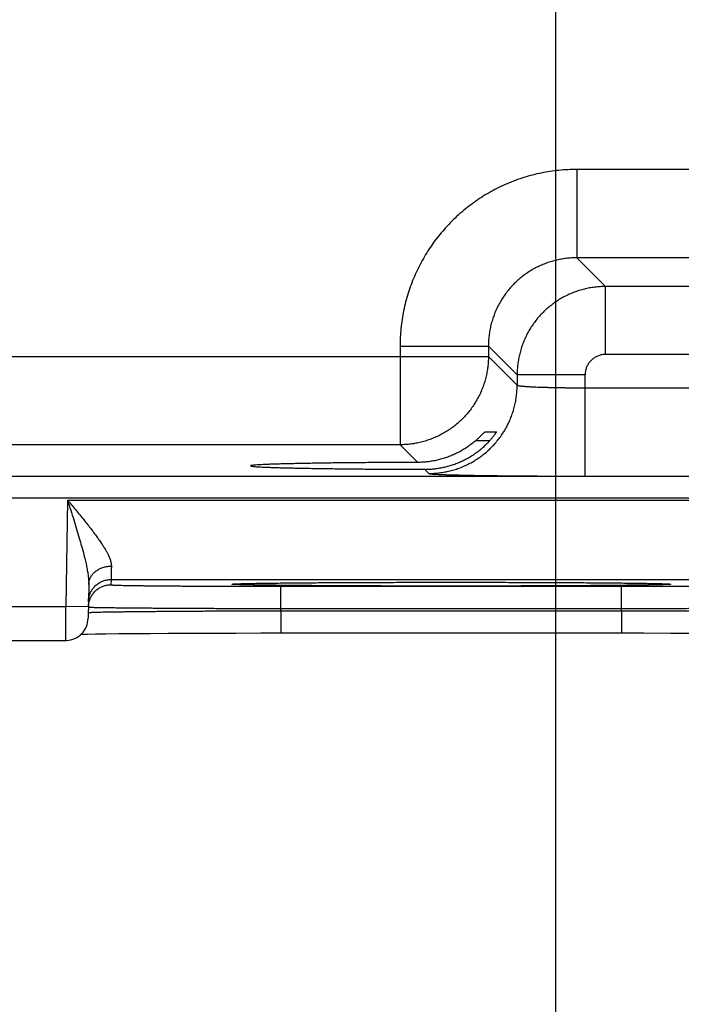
# Model space of a CAD drawing. Header units: inches. Extents: x 0 to 34, y 0 to 22.
# Tile 65 of 83: x 21.936 to 22.52, y 14.045 to 14.914. Entities that reach past the tile are written whole.
import ezdxf

# ---------------------------------------------------------------- set-up
doc = ezdxf.new("R2010")
doc.units = ezdxf.units.IN
doc.header["$LTSCALE"] = 1.87
doc.header["$MEASUREMENT"] = 0
doc.layers.get('0').update_dxf_attribs({"linetype": 'CONTINUOUS'})
doc.layers.add('DIMENSIONS', color=7, linetype='CONTINUOUS')
doc.styles.get("Standard").update_dxf_attribs({"font": 'txt', "width": 0.8})
doc.dimstyles.new('DIMSTYLE_1', dxfattribs={"dimtxt": 0.125, "dimasz": 0.18, "dimexe": 0.18, "dimexo": 0.0625, "dimgap": 0.09, "dimtad": 0, "dimtih": 1, "dimtoh": 1, "dimdec": 3, "dimzin": 4, "dimdsep": 46, "dimtxsty": 'STANDARD', "dimblk": '_FILLED', "dimblk1": '_FILLED', "dimblk2": '_FILLED', "dimcen": 0.09, "dimadec": 0, "dimazin": 0, "dimtp": 0.01, "dimtm": 0.01, "dimtfac": 1, "dimtdec": 3, "dimtofl": 0, "dimtmove": 0, "dimatfit": 3, "dimldrblk": '_FILLED', "dimfxl": 1, "dimtolj": 1, "dimtzin": 4, "dimarcsym": 0})

# ---------------------------------------------------------------- blocks, each defined once
blk = doc.blocks.new('_FILLED')
at = {"color": 0, "linetype": 'BYBLOCK'}
blk.add_solid([(0, 0), (-1, 0.1736), (-1, -0.1736)], dxfattribs=at)
blk = doc.blocks.new('*D6')
at = {"layer": 'DIMENSIONS', "color": 2, "linetype": 'CONTINUOUS'}
for p, q in [((22.40895, 15.18404), (22.40895, 12.74097)), ((23.33895, 15.18404), (23.33895, 12.74097)), ((22.40895, 12.86597), (22.04895, 12.86597)), ((23.33895, 12.86597), (23.9404, 12.86597))]:
    blk.add_line(p, q, dxfattribs=at)
at = {"layer": 'DIMENSIONS', "color": 2, "linetype": 'CONTINUOUS', "xscale": 0.18, "yscale": 0.18, "zscale": 0.18}
blk.add_blockref('_FILLED', (22.40895, 12.86597), dxfattribs=at)
at = {"layer": 'DIMENSIONS', "color": 2, "linetype": 'CONTINUOUS', "xscale": 0.18, "yscale": 0.18, "zscale": 0.18, "rotation": 180}
blk.add_blockref('_FILLED', (23.33895, 12.86597), dxfattribs=at)
at = {"layer": 'DIMENSIONS', "color": 2, "linetype": 'CONTINUOUS', "width": 0.8}
for s, p in [('[', (24.8279, 12.80347)), (']', (25.4279, 12.80347)), ('3x ', (24.0029, 12.80347)), ('.930', (24.3029, 12.80347)), ('23.62', (24.9279, 12.80347))]:
    blk.add_text(s, height=0.125, dxfattribs=at).set_placement(p)

msp = doc.modelspace()

# ---------------------------------------------------------------- linework, layer by layer
at = {"color": 7, "linetype": 'CONTINUOUS'}
for p, q in [((22.57811, 14.78217), (22.4278, 14.78217)), ((22.4278, 14.78217), (22.4278, 14.70418)), ((22.57811, 14.70418), (22.4278, 14.70418)), ((22.4278, 14.70418), (22.45317, 14.67881)), ((22.55274, 14.67881), (22.45317, 14.67881)), ((22.45317, 14.61882), (22.45317, 14.67881)), ((22.27182, 14.6262), (22.34981, 14.6262)), ((22.27182, 14.6262), (22.27182, 14.53918)), ((22.34981, 14.6262), (22.37518, 14.60083)), ((22.34981, 14.6262), (22.34981, 14.61717)), ((21.7261, 14.61717), (22.34981, 14.61717)), ((22.34981, 14.61717), (22.37518, 14.5918)), ((22.55274, 14.61882), (22.45317, 14.61882)), ((22.43517, 14.60083), (22.37518, 14.60083)), ((22.37518, 14.60083), (22.37518, 14.5918)), ((22.43517, 14.51145), (22.43517, 14.60083)), ((22.43517, 14.58944), (22.57074, 14.58944)), ((22.34656, 14.55041), (22.35686, 14.55041)), ((22.35088, 14.54267), (22.33851, 14.54267)), ((22.27182, 14.53918), (21.80409, 14.53918)), ((22.27182, 14.53918), (22.28742, 14.52358)), ((22.29354, 14.51747), (22.29719, 14.51381)), ((20.02527, 14.51137), (23.69564, 14.51137)), ((22.43517, 14.51145), (22.57074, 14.51145)), ((20.02527, 14.49237), (23.69564, 14.49237)), ((21.97828, 14.4902), (21.97664, 14.3963)), ((21.97828, 14.4902), (22.65563, 14.4902)), ((22.01672, 14.4202), (22.01663, 14.41552)), ((22.01672, 14.4202), (22.61719, 14.4202)), ((21.99698, 14.41571), (21.99646, 14.38595)), ((22.12565, 14.41629), (22.12586, 14.41631)), ((22.12586, 14.41631), (22.12613, 14.41632)), ((22.12613, 14.41632), (22.12648, 14.41634)), ((22.12648, 14.41634), (22.12688, 14.41637)), ((22.12688, 14.41637), (22.12762, 14.4164)), ((22.12762, 14.4164), (22.1285, 14.41644)), ((22.1285, 14.41644), (22.12995, 14.41649)), ((22.12995, 14.41649), (22.13228, 14.41656)), ((22.13228, 14.41656), (22.13541, 14.41664)), ((22.13541, 14.41664), (22.14039, 14.41675)), ((22.14039, 14.41675), (22.14674, 14.41686)), ((22.14674, 14.41686), (22.15464, 14.41698)), ((22.15464, 14.41698), (22.1643, 14.4171)), ((22.1643, 14.4171), (22.17597, 14.41721)), ((22.16659, 14.41421), (22.46732, 14.41421)), ((22.16659, 14.39456), (22.16659, 14.41421)), ((22.17597, 14.41721), (22.1902, 14.41733)), ((22.1902, 14.41733), (22.20479, 14.41743)), ((22.20479, 14.41743), (22.22256, 14.41753)), ((22.22256, 14.41753), (22.24358, 14.41762)), ((22.24358, 14.41762), (22.26302, 14.41768)), ((22.26302, 14.41768), (22.28526, 14.41772)), ((22.28526, 14.41772), (22.30398, 14.41774)), ((22.30398, 14.41774), (22.32368, 14.41775)), ((22.32368, 14.41775), (22.34444, 14.41773)), ((22.34444, 14.41773), (22.36953, 14.41768)), ((22.36953, 14.41768), (22.39177, 14.41762)), ((22.39177, 14.41762), (22.41142, 14.41753)), ((22.41142, 14.41753), (22.42855, 14.41744)), ((22.42855, 14.41744), (22.44327, 14.41734)), ((22.44327, 14.41734), (22.45862, 14.41721)), ((22.45862, 14.41721), (22.4711, 14.41708)), ((22.46732, 14.39456), (22.46732, 14.41421)), ((22.4711, 14.41708), (22.48124, 14.41695)), ((22.48124, 14.41695), (22.4894, 14.41682)), ((22.4894, 14.41682), (22.49584, 14.4167)), ((22.49584, 14.4167), (22.49986, 14.41661)), ((22.49986, 14.41661), (22.50294, 14.41652)), ((22.50294, 14.41652), (22.50468, 14.41646)), ((22.50468, 14.41646), (22.50601, 14.41641)), ((22.50601, 14.41641), (22.50672, 14.41638)), ((22.50672, 14.41638), (22.50729, 14.41635)), ((22.50729, 14.41635), (22.50774, 14.41633)), ((21.72727, 14.3963), (21.97664, 14.3963)), ((21.99664, 14.39595), (21.97664, 14.3963)), ((22.16655, 14.39263), (22.16659, 14.39456)), ((22.16659, 14.39456), (22.46732, 14.39456)), ((22.46735, 14.39263), (22.46732, 14.39456)), ((22.16655, 14.39263), (22.46735, 14.39263)), ((22.16655, 14.39263), (22.16655, 14.37298)), ((22.46735, 14.39263), (22.46735, 14.37298)), ((21.99036, 14.37194), (21.99578, 14.37205)), ((21.99578, 14.37205), (22.00299, 14.37217)), ((22.00299, 14.37217), (22.01223, 14.37229)), ((22.01223, 14.37229), (22.02367, 14.37242)), ((22.02367, 14.37242), (22.03752, 14.37254)), ((22.03752, 14.37254), (22.05119, 14.37264)), ((22.05119, 14.37264), (22.06714, 14.37274)), ((22.06714, 14.37274), (22.08572, 14.37282)), ((22.08572, 14.37282), (22.10729, 14.3729)), ((22.10729, 14.3729), (22.12693, 14.37295)), ((22.12693, 14.37295), (22.14894, 14.37297)), ((22.14894, 14.37297), (22.16655, 14.37298)), ((22.16655, 14.37298), (22.48667, 14.37297)), ((22.48667, 14.37297), (22.51056, 14.37294)), ((22.51056, 14.37294), (22.53163, 14.37288)), ((21.72744, 14.3663), (21.97647, 14.3663))]:
    msp.add_line(p, q, dxfattribs=at)
for points in [[(22.12547, 14.41628), (22.12549, 14.41628), (22.12552, 14.41628), (22.12558, 14.41629), (22.12565, 14.41629)], [(22.50774, 14.41633), (22.50807, 14.41631), (22.5082, 14.4163), (22.5083, 14.41629), (22.50837, 14.41628), (22.50842, 14.41628), (22.50842, 14.41628)], [(21.97647, 14.3663), (21.97751, 14.36633), (21.97937, 14.36652), (21.98121, 14.36687), (21.98301, 14.3674), (21.98476, 14.3681), (21.98642, 14.36896), (21.98801, 14.36997), (21.98949, 14.37112), (21.99085, 14.37241), (21.99209, 14.37382), (21.99319, 14.37533), (21.99415, 14.37695), (21.99494, 14.37865), (21.99558, 14.38041), (21.99605, 14.38223), (21.99634, 14.38408), (21.99646, 14.38595)]]:
    msp.add_lwpolyline(points, dxfattribs=at)
for points, knots in [([(22.4278, 14.78217), (22.42519, 14.78217), (22.41995, 14.78204), (22.41211, 14.78145), (22.40428, 14.78046), (22.3965, 14.77907), (22.38878, 14.77728), (22.38116, 14.77511), (22.37367, 14.77255), (22.36632, 14.76962), (22.35912, 14.76632), (22.35211, 14.76266), (22.34529, 14.75865), (22.33868, 14.75429), (22.3323, 14.74961), (22.32617, 14.74461), (22.3203, 14.73931), (22.3147, 14.73371), (22.3094, 14.72784), (22.30439, 14.72171), (22.29971, 14.71532), (22.29536, 14.70872), (22.29135, 14.7019), (22.28768, 14.69489), (22.28438, 14.68769), (22.28145, 14.68034), (22.27889, 14.67284), (22.27671, 14.66522), (22.27493, 14.65751), (22.27354, 14.64972), (22.27255, 14.64189), (22.27195, 14.63404), (22.27182, 14.62881), (22.27182, 14.6262)], [0, 0, 0, 0, 0.031979, 0.064086, 0.096291, 0.128566, 0.160883, 0.193216, 0.225536, 0.257829, 0.290105, 0.322378, 0.354659, 0.386949, 0.419243, 0.451534, 0.483821, 0.516107, 0.548394, 0.580687, 0.612982, 0.645273, 0.677553, 0.709824, 0.7421, 0.774397, 0.806726, 0.839071, 0.871402, 0.903689, 0.935904, 0.968018, 1, 1, 1, 1]), ([(22.4278, 14.70418), (22.42623, 14.70418), (22.42308, 14.70409), (22.41838, 14.70366), (22.41372, 14.70296), (22.4091, 14.70197), (22.40456, 14.7007), (22.4001, 14.69916), (22.39575, 14.69736), (22.39151, 14.69529), (22.38741, 14.69298), (22.38346, 14.69043), (22.37966, 14.68764), (22.37605, 14.68462), (22.37262, 14.6814), (22.36939, 14.67797), (22.36637, 14.67435), (22.36358, 14.67056), (22.36102, 14.6666), (22.3587, 14.66249), (22.35664, 14.65825), (22.35483, 14.65389), (22.3533, 14.64944), (22.35203, 14.64489), (22.35104, 14.64028), (22.35033, 14.63561), (22.3499, 14.63091), (22.34981, 14.62777), (22.34981, 14.6262)], [0, 0, 0, 0, 0.038497, 0.077002, 0.115502, 0.153996, 0.19248, 0.230953, 0.26941, 0.30785, 0.346268, 0.384669, 0.423062, 0.461457, 0.499861, 0.538279, 0.576713, 0.615163, 0.653624, 0.692091, 0.730564, 0.769041, 0.807523, 0.846009, 0.884498, 0.922993, 0.961494, 1, 1, 1, 1]), ([(22.45317, 14.67881), (22.4516, 14.67881), (22.44846, 14.67872), (22.44376, 14.67829), (22.4391, 14.67758), (22.43449, 14.67659), (22.42994, 14.67532), (22.42549, 14.67378), (22.42114, 14.67198), (22.4169, 14.66991), (22.4128, 14.6676), (22.40885, 14.66504), (22.40506, 14.66225), (22.40144, 14.65924), (22.39801, 14.65602), (22.39478, 14.65259), (22.39176, 14.64897), (22.38897, 14.64517), (22.38641, 14.64122), (22.38409, 14.63711), (22.38202, 14.63287), (22.38022, 14.62851), (22.37868, 14.62406), (22.37741, 14.61951), (22.37642, 14.6149), (22.3757, 14.61024), (22.37528, 14.60554), (22.37518, 14.6024), (22.37518, 14.60083)], [0, 0, 0, 0, 0.038467, 0.07695, 0.115437, 0.153919, 0.192395, 0.230861, 0.269314, 0.307752, 0.346177, 0.384588, 0.422991, 0.461394, 0.499807, 0.538238, 0.576686, 0.615147, 0.653618, 0.692097, 0.730582, 0.76907, 0.807559, 0.846048, 0.884537, 0.923027, 0.961517, 1, 1, 1, 1]), ([(22.34981, 14.61717), (22.34981, 14.6156), (22.34971, 14.61246), (22.34929, 14.60777), (22.34858, 14.60311), (22.34759, 14.5985), (22.34632, 14.59396), (22.34478, 14.5895), (22.34297, 14.58515), (22.34091, 14.58091), (22.33859, 14.5768), (22.33603, 14.57285), (22.33324, 14.56905), (22.33022, 14.56543), (22.32699, 14.562), (22.32356, 14.55877), (22.31994, 14.55575), (22.31614, 14.55295), (22.31218, 14.55039), (22.30807, 14.54808), (22.30384, 14.54602), (22.29948, 14.54421), (22.29503, 14.54267), (22.29049, 14.54141), (22.28588, 14.54042), (22.28122, 14.53971), (22.27653, 14.53928), (22.27339, 14.53918), (22.27182, 14.53918)], [0, 0, 0, 0, 0.038462, 0.076924, 0.115388, 0.153851, 0.192316, 0.230781, 0.269247, 0.307713, 0.346179, 0.384646, 0.423113, 0.46158, 0.500047, 0.538514, 0.576981, 0.615448, 0.653913, 0.692381, 0.730846, 0.76931, 0.807772, 0.846237, 0.884705, 0.923155, 0.961583, 1, 1, 1, 1]), ([(22.45317, 14.61882), (22.45265, 14.61882), (22.45161, 14.61878), (22.45006, 14.61858), (22.44852, 14.61824), (22.44702, 14.61777), (22.44556, 14.61716), (22.44417, 14.61644), (22.44284, 14.61559), (22.44159, 14.61463), (22.44043, 14.61357), (22.43936, 14.61241), (22.43841, 14.61116), (22.43756, 14.60983), (22.43683, 14.60844), (22.43623, 14.60698), (22.43576, 14.60548), (22.43542, 14.60394), (22.43522, 14.60239), (22.43517, 14.60134), (22.43517, 14.60083)], [0, 0, 0, 0, 0.055001, 0.110383, 0.166, 0.221714, 0.277394, 0.333007, 0.38861, 0.444244, 0.499901, 0.555564, 0.611212, 0.666826, 0.722451, 0.778158, 0.833908, 0.889563, 0.944976, 1, 1, 1, 1]), ([(22.29719, 14.51381), (22.29876, 14.51382), (22.3019, 14.51391), (22.3066, 14.51434), (22.31126, 14.51505), (22.31586, 14.51604), (22.3204, 14.51731), (22.32486, 14.51884), (22.32921, 14.52065), (22.33345, 14.52271), (22.33756, 14.52503), (22.34151, 14.52759), (22.34531, 14.53038), (22.34893, 14.5334), (22.35236, 14.53663), (22.35559, 14.54006), (22.35861, 14.54368), (22.36141, 14.54748), (22.36397, 14.55144), (22.36628, 14.55554), (22.36835, 14.55978), (22.37015, 14.56414), (22.37169, 14.56859), (22.37296, 14.57313), (22.37395, 14.57774), (22.37466, 14.5824), (22.37508, 14.58709), (22.37518, 14.59023), (22.37518, 14.5918)], [0, 0, 0, 0, 0.038458, 0.076918, 0.115377, 0.153838, 0.192299, 0.23076, 0.269223, 0.307685, 0.346148, 0.384612, 0.423075, 0.461539, 0.500003, 0.538466, 0.57693, 0.615393, 0.653856, 0.692319, 0.730781, 0.769243, 0.807704, 0.846165, 0.884624, 0.923084, 0.961542, 1, 1, 1, 1]), ([(22.37518, 14.5918), (22.37521, 14.59173), (22.37545, 14.5916), (22.37589, 14.59146), (22.37659, 14.59132), (22.37753, 14.59117), (22.37871, 14.59103), (22.38012, 14.59088), (22.38177, 14.59074), (22.38364, 14.59061), (22.38573, 14.59048), (22.38802, 14.59035), (22.39051, 14.59023), (22.39318, 14.59012), (22.39604, 14.59002), (22.39905, 14.58992), (22.40222, 14.58983), (22.40553, 14.58975), (22.40895, 14.58968), (22.41249, 14.58961), (22.41613, 14.58956), (22.41984, 14.58951), (22.42362, 14.58948), (22.42744, 14.58945), (22.4313, 14.58944), (22.43388, 14.58944), (22.43517, 14.58944)], [0, 0, 0, 0, 0.00413, 0.01195, 0.023749, 0.039557, 0.05934, 0.083031, 0.110538, 0.14175, 0.176541, 0.214766, 0.256267, 0.300872, 0.348394, 0.398635, 0.451384, 0.506421, 0.563518, 0.622436, 0.68293, 0.744744, 0.80762, 0.871299, 0.935517, 1, 1, 1, 1]), ([(22.33851, 14.54267), (22.33888, 14.54299), (22.33958, 14.54361), (22.34059, 14.54452), (22.34152, 14.54539), (22.34237, 14.5462), (22.34314, 14.54696), (22.34382, 14.54764), (22.34441, 14.54824), (22.34493, 14.54877), (22.34536, 14.54922), (22.34572, 14.54959), (22.346, 14.54989), (22.34623, 14.55011), (22.34639, 14.55027), (22.34649, 14.55036), (22.34654, 14.55041), (22.34656, 14.55041)], [0, 0, 0, 0, 0.129156, 0.251572, 0.365918, 0.471753, 0.568027, 0.654065, 0.730037, 0.7957, 0.851303, 0.897496, 0.934446, 0.962591, 0.98264, 0.994937, 1, 1, 1, 1]), ([(22.35686, 14.55041), (22.35687, 14.55041), (22.35684, 14.55033), (22.3568, 14.55027), (22.35669, 14.55008), (22.35654, 14.54985), (22.35634, 14.54953), (22.35607, 14.54914), (22.35575, 14.54867), (22.35536, 14.54813), (22.3549, 14.54752), (22.35439, 14.54684), (22.3538, 14.54609), (22.35316, 14.54529), (22.35245, 14.54445), (22.35169, 14.54357), (22.35115, 14.54297), (22.35088, 14.54267)], [0, 0, 0, 0, 0.003267, 0.0145, 0.034464, 0.063369, 0.101625, 0.14975, 0.207832, 0.275643, 0.353538, 0.441362, 0.538195, 0.643006, 0.755725, 0.87523, 1, 1, 1, 1]), ([(22.31695, 14.52103), (22.31835, 14.52147), (22.32112, 14.52243), (22.32521, 14.52411), (22.32922, 14.52604), (22.33314, 14.52821), (22.33697, 14.53062), (22.34068, 14.53328), (22.34425, 14.53618), (22.34767, 14.5393), (22.34983, 14.54153), (22.35088, 14.54267)], [0, 0, 0, 0, 0.107696, 0.216126, 0.325393, 0.435538, 0.546676, 0.658739, 0.77174, 0.885511, 1, 1, 1, 1]), ([(22.33851, 14.54267), (22.33743, 14.54174), (22.33521, 14.53993), (22.33175, 14.53741), (22.32819, 14.53509), (22.32453, 14.53299), (22.32079, 14.5311), (22.31824, 14.52997), (22.31695, 14.52945)], [0, 0, 0, 0, 0.169498, 0.337871, 0.505137, 0.671262, 0.836237, 1, 1, 1, 1]), ([(22.31695, 14.52945), (22.3156, 14.5289), (22.31288, 14.52787), (22.30873, 14.52656), (22.30453, 14.52548), (22.30029, 14.52465), (22.29602, 14.52404), (22.29173, 14.52368), (22.28886, 14.52359), (22.28742, 14.52358)], [0, 0, 0, 0, 0.144497, 0.288137, 0.431028, 0.573541, 0.715677, 0.857808, 1, 1, 1, 1]), ([(22.28742, 14.52358), (22.28454, 14.52357), (22.27879, 14.52356), (22.27022, 14.52352), (22.26178, 14.52347), (22.25347, 14.52342), (22.24531, 14.52336), (22.23734, 14.5233), (22.22956, 14.52323), (22.222, 14.52315), (22.21467, 14.52306), (22.2076, 14.52297), (22.2008, 14.52287), (22.19429, 14.52277), (22.18809, 14.52266), (22.1822, 14.52254), (22.17665, 14.52242), (22.17145, 14.5223), (22.16661, 14.52217), (22.16214, 14.52204), (22.15806, 14.5219), (22.15437, 14.52177), (22.15109, 14.52162), (22.14821, 14.52148), (22.14576, 14.52133), (22.14372, 14.52119), (22.14216, 14.52105), (22.14092, 14.52089), (22.14033, 14.52078), (22.1398, 14.52063), (22.13982, 14.52055), (22.13982, 14.52054)], [0, 0, 0, 0, 0.058634, 0.116682, 0.173929, 0.230186, 0.28543, 0.339491, 0.39217, 0.44336, 0.493009, 0.540931, 0.58696, 0.631071, 0.673144, 0.713021, 0.750607, 0.785876, 0.818696, 0.848953, 0.876623, 0.901639, 0.923908, 0.943372, 0.960023, 0.973799, 0.984658, 0.992597, 0.99762, 0.999819, 1, 1, 1, 1]), ([(22.13982, 14.52054), (22.13984, 14.52049), (22.14012, 14.52028), (22.14069, 14.52026), (22.14175, 14.52005), (22.14321, 14.51993), (22.14511, 14.51978), (22.14743, 14.51963), (22.15018, 14.51949), (22.15334, 14.51935), (22.15691, 14.51921), (22.16088, 14.51907), (22.16523, 14.51894), (22.16996, 14.51881), (22.17505, 14.51868), (22.1805, 14.51856), (22.18629, 14.51845), (22.1924, 14.51833), (22.19882, 14.51823), (22.20554, 14.51813), (22.21253, 14.51804), (22.21978, 14.51795), (22.22727, 14.51787), (22.23498, 14.51779), (22.2429, 14.51772), (22.25101, 14.51766), (22.25927, 14.51761), (22.26768, 14.51756), (22.27621, 14.51752), (22.28484, 14.51749), (22.29063, 14.51748), (22.29354, 14.51747)], [0, 0, 0, 0, 0.001242, 0.00523, 0.012018, 0.02161, 0.033994, 0.049163, 0.067066, 0.087638, 0.11087, 0.1367, 0.165033, 0.195799, 0.228974, 0.264443, 0.302074, 0.34184, 0.383645, 0.427335, 0.472789, 0.519982, 0.568752, 0.618917, 0.670422, 0.723167, 0.776956, 0.831622, 0.887144, 0.94334, 1, 1, 1, 1]), ([(22.29354, 14.51747), (22.29486, 14.51747), (22.2975, 14.51753), (22.30145, 14.51782), (22.30537, 14.51832), (22.30927, 14.51901), (22.31314, 14.51991), (22.31569, 14.52064), (22.31695, 14.52103)], [0, 0, 0, 0, 0.166723, 0.3331, 0.499371, 0.665779, 0.832571, 1, 1, 1, 1]), ([(22.29719, 14.51381), (22.29727, 14.51374), (22.29762, 14.51367), (22.29828, 14.51354), (22.29933, 14.51343), (22.30072, 14.51331), (22.30249, 14.51319), (22.30462, 14.51307), (22.30709, 14.51296), (22.30991, 14.51284), (22.31307, 14.51273), (22.31655, 14.51262), (22.32035, 14.51252), (22.32446, 14.51242), (22.32887, 14.51232), (22.33356, 14.51223), (22.33853, 14.51214), (22.34376, 14.51205), (22.34923, 14.51197), (22.35494, 14.5119), (22.36085, 14.51183), (22.36697, 14.51176), (22.37327, 14.5117), (22.37974, 14.51165), (22.38636, 14.5116), (22.39312, 14.51156), (22.39999, 14.51153), (22.40695, 14.5115), (22.41397, 14.51148), (22.42103, 14.51146), (22.4281, 14.51145), (22.43282, 14.51145), (22.43517, 14.51145)], [0, 0, 0, 0, 0.002378, 0.007308, 0.014869, 0.025071, 0.037905, 0.053342, 0.071326, 0.09179, 0.114676, 0.139929, 0.167486, 0.197283, 0.229249, 0.263298, 0.29933, 0.337242, 0.376933, 0.418289, 0.46119, 0.505519, 0.55118, 0.598071, 0.646089, 0.6951, 0.744934, 0.795408, 0.846337, 0.897536, 0.94882, 1, 1, 1, 1]), ([(21.97828, 14.4902), (21.97961, 14.48861), (21.98224, 14.48545), (21.98614, 14.48076), (21.98991, 14.47618), (21.99351, 14.47175), (21.99689, 14.46752), (22.00001, 14.4635), (22.00286, 14.45973), (22.00542, 14.45622), (22.00769, 14.45295), (22.00968, 14.44994), (22.01139, 14.44717), (22.01284, 14.44463), (22.01405, 14.44231), (22.01502, 14.44019), (22.01579, 14.43825), (22.01635, 14.43648), (22.01674, 14.43487), (22.01695, 14.43339), (22.01699, 14.43244), (22.01698, 14.43199)], [0, 0, 0, 0, 0.08784, 0.174398, 0.258687, 0.339705, 0.416543, 0.488612, 0.555514, 0.617081, 0.673282, 0.724254, 0.77021, 0.811455, 0.84833, 0.881216, 0.910518, 0.936626, 0.959956, 0.980934, 1, 1, 1, 1]), ([(21.97828, 14.49019), (21.97921, 14.48725), (21.98106, 14.48144), (21.98376, 14.47288), (21.98628, 14.4647), (21.98858, 14.45703), (21.9906, 14.44997), (21.99232, 14.44359), (21.99374, 14.43789), (21.99488, 14.43285), (21.99574, 14.42842), (21.99636, 14.42457), (21.99676, 14.42123), (21.99697, 14.41833), (21.997, 14.41654), (21.99698, 14.41571)], [0, 0, 0, 0, 0.120178, 0.237516, 0.349503, 0.453916, 0.549393, 0.635264, 0.711451, 0.778322, 0.836542, 0.886906, 0.930288, 0.967671, 1, 1, 1, 1]), ([(21.99698, 14.41571), (21.99699, 14.41619), (21.99706, 14.41715), (21.99731, 14.41858), (21.99771, 14.41998), (21.99825, 14.42134), (21.99893, 14.42266), (21.99974, 14.42393), (22.00069, 14.42513), (22.00175, 14.42626), (22.00293, 14.4273), (22.00422, 14.42826), (22.0056, 14.42912), (22.00706, 14.42988), (22.0086, 14.43053), (22.0102, 14.43107), (22.01185, 14.43148), (22.01354, 14.43178), (22.01525, 14.43196), (22.0164, 14.432), (22.01698, 14.43199)], [0, 0, 0, 0, 0.050399, 0.100964, 0.151857, 0.203225, 0.255196, 0.307879, 0.361356, 0.415682, 0.470887, 0.52697, 0.583908, 0.641654, 0.700136, 0.759268, 0.818942, 0.879043, 0.93944, 1, 1, 1, 1]), ([(22.01698, 14.43199), (22.01696, 14.43127), (22.01693, 14.4299), (22.01689, 14.42795), (22.01685, 14.42621), (22.01682, 14.42468), (22.01679, 14.42337), (22.01676, 14.42229), (22.01674, 14.42144), (22.01673, 14.42082), (22.01672, 14.42043), (22.01672, 14.42025), (22.01672, 14.4202)], [0, 0, 0, 0, 0.182925, 0.348646, 0.496571, 0.626204, 0.73711, 0.828918, 0.901322, 0.954077, 0.987007, 1, 1, 1, 1]), ([(21.99672, 14.40055), (21.99673, 14.40112), (21.9968, 14.40227), (21.99705, 14.40398), (21.99745, 14.40566), (21.99799, 14.4073), (21.99868, 14.40889), (21.99949, 14.41041), (22.00044, 14.41186), (22.0015, 14.41322), (22.00268, 14.41448), (22.00396, 14.41564), (22.00534, 14.41668), (22.0068, 14.4176), (22.00834, 14.41839), (22.00994, 14.41904), (22.01159, 14.41956), (22.01328, 14.41993), (22.01499, 14.42015), (22.01614, 14.4202), (22.01672, 14.4202)], [0, 0, 0, 0, 0.055556, 0.111111, 0.166667, 0.222223, 0.277779, 0.333335, 0.38889, 0.444446, 0.500001, 0.555557, 0.611112, 0.666668, 0.722223, 0.777778, 0.833334, 0.888889, 0.944445, 1, 1, 1, 1]), ([(21.99724, 14.40042), (21.99729, 14.40061), (21.99749, 14.40135), (21.99791, 14.40262), (21.99859, 14.40421), (21.99941, 14.40573), (22.00035, 14.40718), (22.00142, 14.40854), (22.0026, 14.4098), (22.00388, 14.41096), (22.00526, 14.412), (22.00672, 14.41292), (22.00826, 14.41371), (22.00986, 14.41436), (22.01151, 14.41488), (22.0132, 14.41525), (22.01491, 14.41547), (22.01606, 14.41552), (22.01663, 14.41552)], [0, 0, 0, 0, 0.021655, 0.086877, 0.152099, 0.217321, 0.282543, 0.347765, 0.412988, 0.478211, 0.543434, 0.608657, 0.673881, 0.739104, 0.804328, 0.869552, 0.934776, 1, 1, 1, 1]), ([(22.01663, 14.41552), (22.01663, 14.41545), (22.01702, 14.41546), (22.01747, 14.41535), (22.01849, 14.41532), (22.0198, 14.41524), (22.02152, 14.41519), (22.0236, 14.41512), (22.02606, 14.41506), (22.02888, 14.415), (22.03204, 14.41494), (22.03556, 14.41488), (22.03941, 14.41482), (22.04359, 14.41477), (22.04809, 14.41472), (22.05289, 14.41466), (22.05799, 14.41462), (22.06336, 14.41457), (22.069, 14.41452), (22.07489, 14.41448), (22.08102, 14.41444), (22.08736, 14.41441), (22.09391, 14.41437), (22.10065, 14.41434), (22.10755, 14.41432), (22.11461, 14.41429), (22.12181, 14.41427), (22.12912, 14.41425), (22.13652, 14.41424), (22.144, 14.41422), (22.15152, 14.41422), (22.15905, 14.41421), (22.16408, 14.41421), (22.16659, 14.41421)], [0, 0, 0, 0, 0.001334, 0.005153, 0.011515, 0.020425, 0.031863, 0.045799, 0.062191, 0.080986, 0.102133, 0.125587, 0.151299, 0.179201, 0.209215, 0.241262, 0.275259, 0.311117, 0.348747, 0.38806, 0.428951, 0.471306, 0.515009, 0.559949, 0.606021, 0.653122, 0.701147, 0.749959, 0.799394, 0.849286, 0.899467, 0.949763, 1, 1, 1, 1]), ([(22.31695, 14.41437), (22.31387, 14.41437), (22.3077, 14.41437), (22.29844, 14.41437), (22.2892, 14.41438), (22.28, 14.4144), (22.27086, 14.41441), (22.26183, 14.41444), (22.25292, 14.41446), (22.24416, 14.41449), (22.23557, 14.41452), (22.22718, 14.41456), (22.219, 14.4146), (22.21104, 14.41464), (22.20333, 14.41469), (22.19589, 14.41474), (22.18872, 14.41479), (22.18186, 14.41484), (22.17532, 14.4149), (22.1691, 14.41496), (22.16324, 14.41503), (22.15773, 14.41509), (22.15259, 14.41516), (22.14784, 14.41523), (22.14349, 14.4153), (22.13954, 14.41538), (22.13601, 14.41545), (22.13289, 14.41553), (22.13022, 14.41561), (22.12796, 14.41568), (22.12619, 14.41578), (22.12476, 14.41579), (22.12401, 14.416), (22.1233, 14.41587), (22.1233, 14.41625), (22.12401, 14.41611), (22.12461, 14.41628), (22.12519, 14.41632), (22.12547, 14.41633)], [0, 0, 0, 0, 0.0472, 0.094486, 0.141713, 0.188727, 0.235384, 0.281542, 0.32706, 0.371802, 0.415649, 0.458512, 0.500302, 0.540932, 0.580309, 0.618338, 0.654922, 0.689967, 0.723394, 0.755129, 0.785098, 0.813228, 0.839458, 0.863726, 0.885974, 0.906145, 0.924197, 0.940091, 0.953785, 0.965246, 0.974453, 0.981386, 0.986028, 0.988379, 0.988796, 0.99114, 0.995774, 1, 1, 1, 1]), ([(22.12602, 14.41634), (22.12663, 14.41636), (22.12796, 14.41644), (22.13021, 14.41651), (22.13289, 14.41659), (22.136, 14.41666), (22.13953, 14.41674), (22.14348, 14.41681), (22.14783, 14.41688), (22.15258, 14.41695), (22.15772, 14.41702), (22.16322, 14.41709), (22.16909, 14.41715), (22.1753, 14.41721), (22.18184, 14.41727), (22.18871, 14.41732), (22.19587, 14.41738), (22.20331, 14.41743), (22.21102, 14.41747), (22.21897, 14.41752), (22.22716, 14.41756), (22.23555, 14.41759), (22.24414, 14.41762), (22.2529, 14.41765), (22.26181, 14.41768), (22.27085, 14.4177), (22.27998, 14.41772), (22.28919, 14.41773), (22.29691, 14.41774), (22.30156, 14.41774), (22.30313, 14.41774)], [0, 0, 0, 0, 0.010179, 0.022852, 0.037995, 0.055572, 0.075539, 0.097848, 0.122454, 0.149296, 0.178309, 0.209423, 0.242571, 0.277675, 0.314651, 0.353417, 0.393884, 0.435952, 0.479511, 0.524453, 0.570679, 0.618095, 0.666605, 0.716111, 0.766484, 0.817569, 0.869208, 0.921241, 0.973507, 1, 1, 1, 1]), ([(22.3045, 14.41774), (22.30557, 14.41774), (22.30754, 14.41775), (22.30952, 14.41775), (22.31043, 14.41775)], [0, 0, 0, 0, 0.540416, 1, 1, 1, 1]), ([(22.31695, 14.41775), (22.32004, 14.41775), (22.3244, 14.41775), (22.32876, 14.41774), (22.33003, 14.41774)], [0, 0, 0, 0, 0.707178, 1, 1, 1, 1]), ([(22.50843, 14.41633), (22.50871, 14.41632), (22.50929, 14.41628), (22.5099, 14.41611), (22.51061, 14.41625), (22.51061, 14.41587), (22.5099, 14.416), (22.50915, 14.41579), (22.50772, 14.41578), (22.50595, 14.41568), (22.5037, 14.41561), (22.50102, 14.41553), (22.49791, 14.41545), (22.49438, 14.41538), (22.49043, 14.4153), (22.48608, 14.41523), (22.48133, 14.41516), (22.47619, 14.41509), (22.47069, 14.41503), (22.46482, 14.41496), (22.45861, 14.4149), (22.45206, 14.41484), (22.4452, 14.41479), (22.43804, 14.41474), (22.4306, 14.41469), (22.42289, 14.41464), (22.41493, 14.4146), (22.40675, 14.41456), (22.39836, 14.41452), (22.38977, 14.41449), (22.38101, 14.41446), (22.3721, 14.41444), (22.36306, 14.41441), (22.35392, 14.4144), (22.34472, 14.41438), (22.33547, 14.41437), (22.32621, 14.41437), (22.32004, 14.41437), (22.31695, 14.41437)], [0, 0, 0, 0, 0.004248, 0.00889, 0.011241, 0.011658, 0.014002, 0.018635, 0.025562, 0.034762, 0.046217, 0.059904, 0.075792, 0.093839, 0.114005, 0.136245, 0.160507, 0.186731, 0.214854, 0.244816, 0.276545, 0.309968, 0.345007, 0.381585, 0.419609, 0.458981, 0.499603, 0.541386, 0.584244, 0.628091, 0.672838, 0.718369, 0.764544, 0.811219, 0.85825, 0.905493, 0.952793, 1, 1, 1, 1]), ([(22.33156, 14.41774), (22.33286, 14.41774), (22.33725, 14.41774), (22.34471, 14.41773), (22.35391, 14.41772), (22.36305, 14.4177), (22.37208, 14.41768), (22.38099, 14.41765), (22.38975, 14.41762), (22.39834, 14.41759), (22.40673, 14.41756), (22.41491, 14.41752), (22.42287, 14.41747), (22.43058, 14.41743), (22.43802, 14.41738), (22.44518, 14.41732), (22.45205, 14.41727), (22.45859, 14.41721), (22.4648, 14.41715), (22.47067, 14.41709), (22.47618, 14.41702), (22.48131, 14.41695), (22.48607, 14.41688), (22.49042, 14.41681), (22.49437, 14.41674), (22.4979, 14.41666), (22.50102, 14.41659), (22.50369, 14.41651), (22.50595, 14.41644), (22.50727, 14.41636), (22.50789, 14.41634)], [0, 0, 0, 0, 0.022192, 0.074669, 0.126911, 0.178756, 0.230046, 0.280626, 0.330342, 0.379064, 0.426693, 0.473131, 0.518278, 0.562033, 0.604291, 0.644942, 0.683883, 0.721027, 0.756291, 0.789591, 0.820849, 0.849995, 0.876962, 0.901683, 0.924097, 0.944157, 0.961817, 0.977034, 0.98977, 1, 1, 1, 1]), ([(22.46732, 14.41421), (22.46983, 14.41421), (22.47486, 14.41421), (22.48239, 14.41422), (22.48991, 14.41422), (22.49738, 14.41424), (22.50479, 14.41425), (22.5121, 14.41427), (22.5193, 14.41429), (22.52635, 14.41432), (22.53326, 14.41434), (22.53999, 14.41437), (22.54654, 14.41441), (22.55289, 14.41444), (22.55902, 14.41448), (22.56491, 14.41452), (22.57055, 14.41457), (22.57592, 14.41462), (22.58102, 14.41466), (22.58582, 14.41472), (22.59031, 14.41477), (22.5945, 14.41482), (22.59835, 14.41488), (22.60186, 14.41494), (22.60503, 14.415), (22.60785, 14.41506), (22.6103, 14.41512), (22.61239, 14.41519), (22.61411, 14.41524), (22.61541, 14.41532), (22.61644, 14.41535), (22.61688, 14.41546), (22.61728, 14.41545), (22.61727, 14.41552)], [0, 0, 0, 0, 0.050235, 0.100529, 0.150706, 0.200594, 0.250025, 0.298833, 0.346856, 0.393956, 0.440029, 0.48497, 0.528674, 0.57103, 0.611922, 0.651235, 0.688866, 0.724724, 0.758722, 0.790771, 0.820786, 0.848689, 0.874402, 0.897856, 0.919004, 0.9378, 0.954195, 0.968133, 0.979573, 0.988484, 0.994847, 0.998666, 1, 1, 1, 1]), ([(21.97664, 14.3963), (21.97664, 14.39555), (21.97663, 14.39405), (21.97662, 14.39181), (21.9766, 14.3896), (21.97659, 14.38742), (21.97658, 14.3853), (21.97657, 14.38324), (21.97655, 14.38125), (21.97654, 14.37934), (21.97653, 14.37754), (21.97652, 14.37583), (21.97651, 14.37425), (21.9765, 14.37279), (21.9765, 14.37146), (21.97649, 14.37027), (21.97648, 14.36923), (21.97648, 14.36835), (21.97647, 14.36761), (21.97647, 14.36708), (21.97647, 14.36661), (21.97647, 14.3665), (21.97647, 14.36631), (21.97647, 14.3663)], [0, 0, 0, 0, 0.075259, 0.150091, 0.224067, 0.296773, 0.367799, 0.436748, 0.503226, 0.566854, 0.627267, 0.684127, 0.737116, 0.785932, 0.830295, 0.869956, 0.904687, 0.934288, 0.958591, 0.977465, 0.990816, 0.998581, 1, 1, 1, 1]), ([(21.99664, 14.39595), (21.99665, 14.3965), (21.99672, 14.39762), (21.99694, 14.39911), (21.99715, 14.40005), (21.99724, 14.40042)], [0, 0, 0, 0, 0.363067, 0.744925, 1, 1, 1, 1]), ([(21.99684, 14.39582), (21.99712, 14.39584), (21.99753, 14.39573), (21.99864, 14.39573), (22.00003, 14.39566), (22.00187, 14.39562), (22.00409, 14.39557), (22.00671, 14.39552), (22.00971, 14.39547), (22.01309, 14.39542), (22.01683, 14.39537), (22.02094, 14.39532), (22.0254, 14.39527), (22.03019, 14.39523), (22.03532, 14.39518), (22.04076, 14.39513), (22.0465, 14.39509), (22.05253, 14.39504), (22.05883, 14.395), (22.0654, 14.39496), (22.07221, 14.39491), (22.07925, 14.39488), (22.0865, 14.39484), (22.09394, 14.3948), (22.10156, 14.39477), (22.10934, 14.39473), (22.11726, 14.3947), (22.12529, 14.39467), (22.13343, 14.39465), (22.14165, 14.39462), (22.14993, 14.3946), (22.15825, 14.39458), (22.16381, 14.39457), (22.16659, 14.39456)], [0, 0, 0, 0, 0.003628, 0.009655, 0.018068, 0.028846, 0.041965, 0.057391, 0.075087, 0.095009, 0.117106, 0.141324, 0.167602, 0.195877, 0.226084, 0.25815, 0.292001, 0.327556, 0.36473, 0.403436, 0.443582, 0.485075, 0.527816, 0.571704, 0.616632, 0.662489, 0.709165, 0.756545, 0.804517, 0.852968, 0.90178, 0.950832, 1, 1, 1, 1]), ([(22.46732, 14.39456), (22.4701, 14.39457), (22.47566, 14.39458), (22.48398, 14.3946), (22.49226, 14.39462), (22.50047, 14.39465), (22.50861, 14.39467), (22.51665, 14.3947), (22.52456, 14.39473), (22.53234, 14.39477), (22.53996, 14.3948), (22.5474, 14.39484), (22.55465, 14.39488), (22.56169, 14.39491), (22.56849, 14.39496), (22.57506, 14.395), (22.58136, 14.39504), (22.5874, 14.39509), (22.59314, 14.39513), (22.59858, 14.39518), (22.6037, 14.39523), (22.6085, 14.39527), (22.61296, 14.39532), (22.61707, 14.39537), (22.62082, 14.39542), (22.6242, 14.39547), (22.6272, 14.39552), (22.62982, 14.39557), (22.63204, 14.39562), (22.63388, 14.39566), (22.63527, 14.39573), (22.63638, 14.39573), (22.63679, 14.39584), (22.63707, 14.39582)], [0, 0, 0, 0, 0.049166, 0.098215, 0.147022, 0.195466, 0.243431, 0.290803, 0.33747, 0.38332, 0.428241, 0.472121, 0.514854, 0.556339, 0.596478, 0.63518, 0.672353, 0.707911, 0.741768, 0.773843, 0.804059, 0.832346, 0.858634, 0.88286, 0.904965, 0.924894, 0.942595, 0.958026, 0.971147, 0.981929, 0.990344, 0.996372, 1, 1, 1, 1]), ([(21.99676, 14.39104), (21.99703, 14.39104), (21.99745, 14.39115), (21.99856, 14.39117), (21.99995, 14.39125), (22.00179, 14.39131), (22.00401, 14.39138), (22.00663, 14.39144), (22.00964, 14.39151), (22.01302, 14.39157), (22.01676, 14.39164), (22.02087, 14.3917), (22.02533, 14.39176), (22.03013, 14.39183), (22.03525, 14.39189), (22.04069, 14.39195), (22.04643, 14.392), (22.05247, 14.39206), (22.05877, 14.39212), (22.06534, 14.39217), (22.07215, 14.39222), (22.07919, 14.39227), (22.08644, 14.39231), (22.09389, 14.39236), (22.10151, 14.3924), (22.10929, 14.39244), (22.11721, 14.39248), (22.12525, 14.39251), (22.13339, 14.39254), (22.14161, 14.39257), (22.14989, 14.39259), (22.15821, 14.39261), (22.16377, 14.39263), (22.16655, 14.39263)], [0, 0, 0, 0, 0.003645, 0.009686, 0.01811, 0.028898, 0.042025, 0.057458, 0.075159, 0.095083, 0.117182, 0.141399, 0.167677, 0.195951, 0.226154, 0.258214, 0.292056, 0.327601, 0.364766, 0.403465, 0.443606, 0.485094, 0.527832, 0.571715, 0.61664, 0.662497, 0.709174, 0.756559, 0.804535, 0.852986, 0.901794, 0.95084, 1, 1, 1, 1]), ([(22.46735, 14.39263), (22.47014, 14.39263), (22.4757, 14.39261), (22.48402, 14.39259), (22.4923, 14.39257), (22.50052, 14.39254), (22.50866, 14.39251), (22.51669, 14.39248), (22.52461, 14.39244), (22.53239, 14.3924), (22.54001, 14.39236), (22.54746, 14.39231), (22.55471, 14.39227), (22.56175, 14.39222), (22.56856, 14.39217), (22.57512, 14.39212), (22.58143, 14.39206), (22.58746, 14.392), (22.5932, 14.39195), (22.59864, 14.39189), (22.60377, 14.39183), (22.60857, 14.39176), (22.61303, 14.3917), (22.61714, 14.39164), (22.62089, 14.39157), (22.62427, 14.39151), (22.62727, 14.39144), (22.62989, 14.39138), (22.63212, 14.39131), (22.63396, 14.39125), (22.63535, 14.39117), (22.63645, 14.39115), (22.63688, 14.39104), (22.63715, 14.39104)], [0, 0, 0, 0, 0.049158, 0.098201, 0.147005, 0.19545, 0.243419, 0.290796, 0.337466, 0.383314, 0.42823, 0.472105, 0.514833, 0.556314, 0.596449, 0.635144, 0.672309, 0.707856, 0.741705, 0.773773, 0.803986, 0.83227, 0.858558, 0.882785, 0.904891, 0.924822, 0.942529, 0.957966, 0.971096, 0.981887, 0.990313, 0.996354, 1, 1, 1, 1])]:
    msp.add_open_spline(points, degree=3, knots=knots, dxfattribs=at)
for points in [[(22.12547, 14.41633), (22.12565, 14.41633), (22.12584, 14.41634), (22.12602, 14.41634)], [(22.30313, 14.41774), (22.30358, 14.41774), (22.30404, 14.41774), (22.3045, 14.41774)], [(22.31043, 14.41775), (22.31068, 14.41775), (22.31092, 14.41775), (22.31117, 14.41775)], [(22.31117, 14.41775), (22.3131, 14.41775), (22.31503, 14.41775), (22.31695, 14.41775)], [(22.33003, 14.41774), (22.33054, 14.41774), (22.33105, 14.41774), (22.33156, 14.41774)], [(22.50789, 14.41634), (22.50807, 14.41634), (22.50825, 14.41633), (22.50843, 14.41633)], [(21.99664, 14.39587), (21.99664, 14.3958), (21.99675, 14.39581), (21.99684, 14.39582)], [(21.99655, 14.39098), (21.99655, 14.39105), (21.99666, 14.39104), (21.99676, 14.39104)]]:
    msp.add_open_spline(points, degree=3, dxfattribs=at)

# ---------------------------------------------------------------- dimensions: what is measured, and where the dimension line sits
at = {"layer": 'DIMENSIONS', "color": 2, "linetype": 'CONTINUOUS'}
dim = msp.add_linear_dim(base=(22.40895, 12.86597), p1=(23.33895, 15.18404), p2=(22.40895, 15.18404), angle=180, text='3x <>', dimstyle='DIMSTYLE_1', dxfattribs=at)
dim.commit()
dim.dimension.update_dxf_attribs({"geometry": '*D6', "text_midpoint": (24.7654, 12.86597), "dimtype": 160})

doc.saveas('drawing.dxf')
